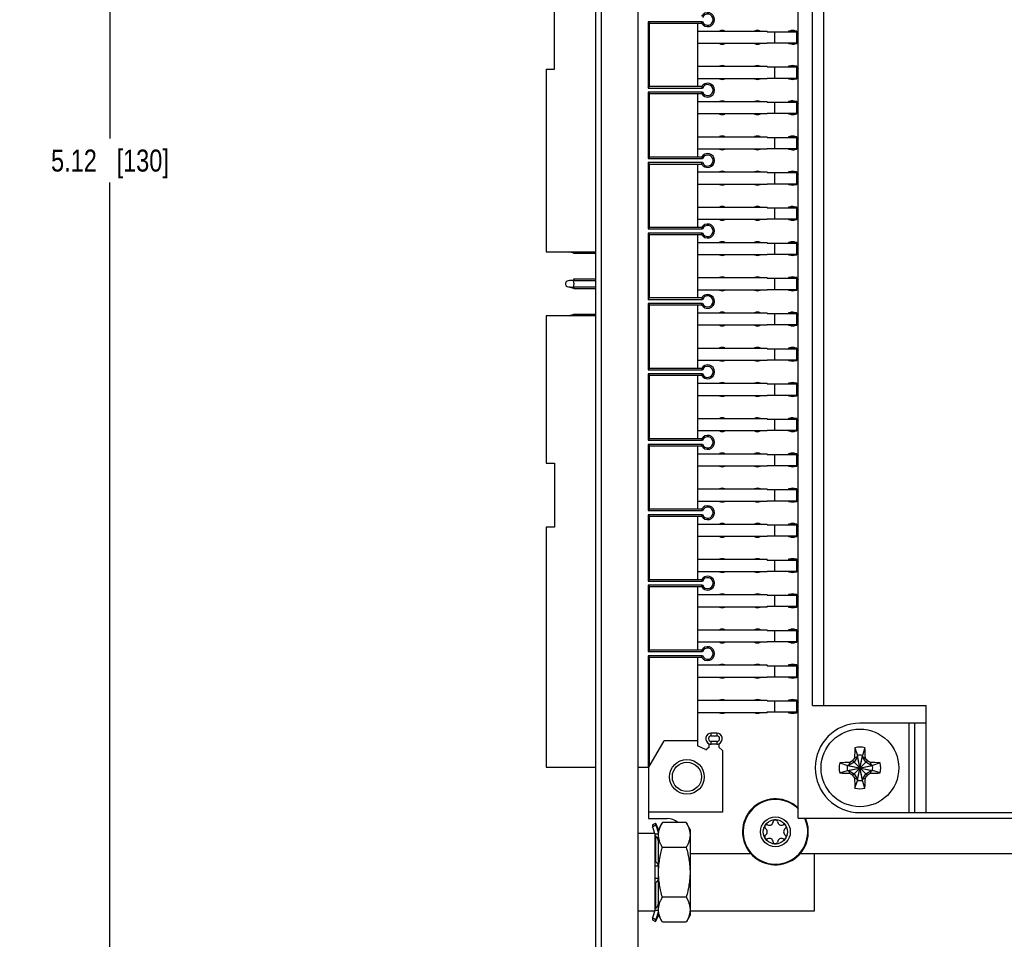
# Model space of a CAD drawing. Header units: inches. Extents: x 0 to 34, y 0 to 22.
# Tile 23 of 36: x 11.5 to 17.1, y 7.5 to 12.7. Entities that reach past the tile are written whole.
import ezdxf

# ---------------------------------------------------------------- set-up
doc = ezdxf.new("R2010")
doc.units = ezdxf.units.IN
doc.header["$LTSCALE"] = 1.87
doc.header["$MEASUREMENT"] = 0
doc.layers.get('0').update_dxf_attribs({"linetype": 'CONTINUOUS'})
doc.layers.add('02___PRT_ALL_AXES', color=7, linetype='CONTINUOUS')
doc.layers.add('DIMENSIONS', color=7, linetype='CONTINUOUS')
doc.styles.get("Standard").update_dxf_attribs({"font": 'txt', "width": 0.8})
doc.dimstyles.new('DIMSTYLE_3', dxfattribs={"dimtxt": 0.125, "dimasz": 0.18, "dimexe": 0.125, "dimexo": 0.0625, "dimgap": 0.0625, "dimtad": 0, "dimtih": 1, "dimtoh": 1, "dimlfac": 0.5, "dimzin": 4, "dimdsep": 46, "dimtxsty": 'STANDARD', "dimblk": '_FILLED', "dimblk1": '_FILLED', "dimblk2": '_FILLED', "dimcen": 0.09, "dimadec": 0, "dimazin": 0, "dimtp": 0.001, "dimtm": 0.001, "dimtfac": 1, "dimtofl": 0, "dimtmove": 0, "dimatfit": 3, "dimldrblk": '_FILLED', "dimfxl": 1, "dimtolj": 1, "dimtzin": 4, "dimarcsym": 0})

# ---------------------------------------------------------------- blocks, each defined once
blk = doc.blocks.new('_FILLED')
at = {"color": 0, "linetype": 'BYBLOCK'}
blk.add_solid([(0, 0), (-1, 0.174), (-1, -0.174)], dxfattribs=at)
blk = doc.blocks.new('*D24')
at = {"layer": 'DIMENSIONS', "color": 2, "linetype": 'CONTINUOUS'}
for p, q in [((28.6559, 12.4968), (28.6559, 5.1649)), ((13.5197, 6.751), (13.5197, 5.1649)), ((13.5197, 5.2899), (20.4128, 5.2899)), ((28.6559, 5.2899), (21.7628, 5.2899))]:
    blk.add_line(p, q, dxfattribs=at)
at = {"layer": 'DIMENSIONS', "color": 2, "linetype": 'CONTINUOUS', "xscale": 0.18, "yscale": 0.18, "zscale": 0.18, "rotation": 180}
blk.add_blockref('_FILLED', (13.5197, 5.2899), dxfattribs=at)
at = {"layer": 'DIMENSIONS', "color": 2, "linetype": 'CONTINUOUS', "xscale": 0.18, "yscale": 0.18, "zscale": 0.18}
blk.add_blockref('_FILLED', (28.6559, 5.2899), dxfattribs=at)
at = {"layer": 'DIMENSIONS', "color": 2, "linetype": 'CONTINUOUS', "insert": (21.0878, 5.3524), "char_height": 0.125, "width": 1.225, "attachment_point": 2, "line_spacing_factor": 0.9}
blk.add_mtext('7.57{\\Ftxt.shx;\\W1.000000;\\H0.125000; }[192.2]', dxfattribs=at)
blk = doc.blocks.new('*D25')
at = {"layer": 'DIMENSIONS', "color": 2, "linetype": 'CONTINUOUS'}
for p, q in [((13.4808, 17.0298), (11.926, 17.0298)), ((12.051, 17.0298), (12.051, 12.0349)), ((12.051, 6.7899), (12.051, 11.7849)), ((13.4808, 6.7899), (11.926, 6.7899))]:
    blk.add_line(p, q, dxfattribs=at)
at = {"layer": 'DIMENSIONS', "color": 2, "linetype": 'CONTINUOUS', "xscale": 0.18, "yscale": 0.18, "zscale": 0.18}
for p, rotation in [((12.051, 17.0298), 90), ((12.051, 6.7899), 270)]:
    blk.add_blockref('_FILLED', p, dxfattribs=dict(at, rotation=rotation))
at = {"layer": 'DIMENSIONS', "color": 2, "linetype": 'CONTINUOUS', "insert": (12.051, 11.9724), "char_height": 0.125, "width": 1.025, "attachment_point": 2, "line_spacing_factor": 0.9}
blk.add_mtext('5.12{\\Ftxt.shx;\\W1.000000;\\H0.125000; }[130]', dxfattribs=at)

msp = doc.modelspace()

# ---------------------------------------------------------------- linework, layer by layer
at = {"color": 7, "linetype": 'CONTINUOUS'}
for p, q in [((14.8087, 6.8659), (14.8087, 16.9539)), ((14.8387, 16.9739), (14.8387, 6.8459)), ((15.0487, 16.9739), (15.0487, 6.8459)), ((15.9587, 8.1749), (15.9587, 15.6469)), ((16.0402, 8.8149), (16.0402, 15.0069)), ((16.1042, 8.8149), (16.1042, 15.0069)), ((14.5747, 12.4288), (14.5747, 12.791)), ((15.1062, 12.6981), (15.1062, 12.3217)), ((15.1141, 12.6902), (15.1062, 12.6981)), ((15.4148, 12.6981), (15.1062, 12.6981)), ((15.1141, 12.3296), (15.1141, 12.6902)), ((15.1141, 12.6902), (15.4099, 12.6902)), ((15.3858, 12.6902), (15.3858, 12.3296)), ((15.4099, 12.6902), (15.4148, 12.6981)), ((15.3858, 12.6453), (15.7818, 12.6453)), ((15.7818, 12.6414), (15.7818, 12.6453)), ((15.7818, 12.6414), (15.9503, 12.6414)), ((15.8244, 12.6414), (15.8244, 12.5784)), ((15.9031, 12.6453), (15.9031, 12.6414)), ((15.9503, 12.6453), (15.9031, 12.6453)), ((15.9503, 12.5744), (15.9503, 12.6453)), ((15.7818, 12.5744), (15.7818, 12.5784)), ((15.7818, 12.5784), (15.9503, 12.5784)), ((15.9031, 12.5784), (15.9031, 12.5744)), ((15.7818, 12.5744), (15.3858, 12.5744)), ((15.9031, 12.5744), (15.9503, 12.5744)), ((14.5275, 12.4288), (14.5275, 11.391)), ((14.5275, 12.4288), (14.5747, 12.4288)), ((15.3858, 12.4453), (15.7818, 12.4453)), ((15.7818, 12.4414), (15.7818, 12.4453)), ((15.7818, 12.4414), (15.9503, 12.4414)), ((15.8244, 12.4414), (15.8244, 12.3784)), ((15.9031, 12.4453), (15.9031, 12.4414)), ((15.9503, 12.4453), (15.9031, 12.4453)), ((15.9503, 12.3744), (15.9503, 12.4453)), ((15.7818, 12.3744), (15.3858, 12.3744)), ((15.7818, 12.3744), (15.7818, 12.3784)), ((15.7818, 12.3784), (15.9503, 12.3784)), ((15.9031, 12.3784), (15.9031, 12.3744)), ((15.9031, 12.3744), (15.9503, 12.3744)), ((15.1062, 12.3217), (15.1141, 12.3296)), ((15.1062, 12.3217), (15.4148, 12.3217)), ((15.1062, 12.2981), (15.1062, 11.9217)), ((15.1141, 12.2902), (15.1062, 12.2981)), ((15.4148, 12.2981), (15.1062, 12.2981)), ((15.4099, 12.3296), (15.1141, 12.3296)), ((15.4099, 12.3296), (15.4148, 12.3217)), ((15.4099, 12.2902), (15.4148, 12.2981)), ((15.1141, 11.9296), (15.1141, 12.2902)), ((15.1141, 12.2902), (15.4099, 12.2902)), ((15.3858, 12.2902), (15.3858, 11.9296)), ((15.3858, 12.2453), (15.7818, 12.2453)), ((15.7818, 12.2414), (15.7818, 12.2453)), ((15.9031, 12.2453), (15.9031, 12.2414)), ((15.9503, 12.2453), (15.9031, 12.2453)), ((15.9503, 12.1744), (15.9503, 12.2453)), ((15.7818, 12.2414), (15.9503, 12.2414)), ((15.8244, 12.2414), (15.8244, 12.1784)), ((15.7818, 12.1744), (15.3858, 12.1744)), ((15.7818, 12.1744), (15.7818, 12.1784)), ((15.7818, 12.1784), (15.9503, 12.1784)), ((15.9031, 12.1784), (15.9031, 12.1744)), ((15.9031, 12.1744), (15.9503, 12.1744)), ((15.3858, 12.0453), (15.7818, 12.0453)), ((15.7818, 12.0414), (15.7818, 12.0453)), ((15.7818, 12.0414), (15.9503, 12.0414)), ((15.8244, 12.0414), (15.8244, 11.9784)), ((15.9031, 12.0453), (15.9031, 12.0414)), ((15.9503, 12.0453), (15.9031, 12.0453)), ((15.9503, 11.9744), (15.9503, 12.0453)), ((15.7818, 11.9744), (15.3858, 11.9744)), ((15.7818, 11.9744), (15.7818, 11.9784)), ((15.7818, 11.9784), (15.9503, 11.9784)), ((15.9031, 11.9784), (15.9031, 11.9744)), ((15.9031, 11.9744), (15.9503, 11.9744)), ((15.1062, 11.9217), (15.1141, 11.9296)), ((15.1062, 11.9217), (15.4148, 11.9217)), ((15.4099, 11.9296), (15.1141, 11.9296)), ((15.4099, 11.9296), (15.4148, 11.9217)), ((15.1062, 11.8981), (15.1062, 11.5217)), ((15.1141, 11.8902), (15.1062, 11.8981)), ((15.4148, 11.8981), (15.1062, 11.8981)), ((15.1141, 11.5296), (15.1141, 11.8902)), ((15.1141, 11.8902), (15.4099, 11.8902)), ((15.3858, 11.8902), (15.3858, 11.5296)), ((15.4099, 11.8902), (15.4148, 11.8981)), ((15.3858, 11.8453), (15.7818, 11.8453)), ((15.7818, 11.8414), (15.7818, 11.8453)), ((15.7818, 11.8414), (15.9503, 11.8414)), ((15.8244, 11.8414), (15.8244, 11.7784)), ((15.9031, 11.8453), (15.9031, 11.8414)), ((15.9503, 11.8453), (15.9031, 11.8453)), ((15.9503, 11.7744), (15.9503, 11.8453)), ((15.7818, 11.7744), (15.3858, 11.7744)), ((15.7818, 11.7744), (15.7818, 11.7784)), ((15.7818, 11.7784), (15.9503, 11.7784)), ((15.9031, 11.7784), (15.9031, 11.7744)), ((15.9031, 11.7744), (15.9503, 11.7744)), ((15.3858, 11.6453), (15.7818, 11.6453)), ((15.7818, 11.6414), (15.7818, 11.6453)), ((15.7818, 11.6414), (15.9503, 11.6414)), ((15.8244, 11.6414), (15.8244, 11.5784)), ((15.9031, 11.6453), (15.9031, 11.6414)), ((15.9503, 11.6453), (15.9031, 11.6453)), ((15.9503, 11.5744), (15.9503, 11.6453)), ((15.7818, 11.5744), (15.3858, 11.5744)), ((15.7818, 11.5744), (15.7818, 11.5784)), ((15.7818, 11.5784), (15.9503, 11.5784)), ((15.9031, 11.5784), (15.9031, 11.5744)), ((15.9031, 11.5744), (15.9503, 11.5744)), ((15.1062, 11.5217), (15.1141, 11.5296)), ((15.1062, 11.5217), (15.4148, 11.5217)), ((15.4099, 11.5296), (15.1141, 11.5296)), ((15.4099, 11.5296), (15.4148, 11.5217)), ((15.1062, 11.4981), (15.1062, 11.1217)), ((15.1141, 11.4902), (15.1062, 11.4981)), ((15.4148, 11.4981), (15.1062, 11.4981)), ((15.1141, 11.1296), (15.1141, 11.4902)), ((15.1141, 11.4902), (15.4099, 11.4902)), ((15.3858, 11.4902), (15.3858, 11.1296)), ((15.4099, 11.4902), (15.4148, 11.4981)), ((15.3858, 11.4453), (15.7818, 11.4453)), ((15.7818, 11.4414), (15.7818, 11.4453)), ((15.7818, 11.4414), (15.9503, 11.4414)), ((15.8244, 11.4414), (15.8244, 11.3784)), ((15.9031, 11.4453), (15.9031, 11.4414)), ((15.9503, 11.4453), (15.9031, 11.4453)), ((15.9503, 11.3744), (15.9503, 11.4453)), ((14.5275, 11.391), (14.8087, 11.391)), ((14.6835, 11.3843), (14.6585, 11.391)), ((14.6855, 11.3909), (14.6835, 11.3843)), ((14.6865, 11.3839), (14.6865, 11.3908)), ((14.6865, 11.3839), (14.8087, 11.3839)), ((15.7818, 11.3744), (15.3858, 11.3744)), ((15.7818, 11.3744), (15.7818, 11.3784)), ((15.7818, 11.3784), (15.9503, 11.3784)), ((15.9031, 11.3784), (15.9031, 11.3744)), ((15.9031, 11.3744), (15.9503, 11.3744)), ((14.6855, 11.2288), (14.6835, 11.2355)), ((14.6865, 11.2289), (14.6865, 11.2359)), ((14.8087, 11.2359), (14.6865, 11.2359)), ((15.3858, 11.2453), (15.7818, 11.2453)), ((15.7818, 11.2414), (15.7818, 11.2453)), ((15.7818, 11.2414), (15.9503, 11.2414)), ((15.8244, 11.2414), (15.8244, 11.1784)), ((15.9031, 11.2453), (15.9031, 11.2414)), ((15.9503, 11.2453), (15.9031, 11.2453)), ((15.9503, 11.1744), (15.9503, 11.2453)), ((14.6377, 11.2141), (14.6377, 11.2056)), ((14.6573, 11.2284), (14.6465, 11.2255)), ((14.6465, 11.1942), (14.6835, 11.1843)), ((14.6855, 11.2288), (14.6804, 11.2273)), ((14.6804, 11.1924), (14.6855, 11.1909)), ((14.6855, 11.1909), (14.6835, 11.1843)), ((14.6865, 11.2289), (14.8087, 11.2289)), ((14.6865, 11.1839), (14.6865, 11.1908)), ((14.8087, 11.1908), (14.6865, 11.1908)), ((14.6865, 11.1839), (14.8087, 11.1839)), ((15.1062, 11.1217), (15.1141, 11.1296)), ((15.4099, 11.1296), (15.1141, 11.1296)), ((15.7818, 11.1744), (15.3858, 11.1744)), ((15.4099, 11.1296), (15.4148, 11.1217)), ((15.7818, 11.1744), (15.7818, 11.1784)), ((15.7818, 11.1784), (15.9503, 11.1784)), ((15.9031, 11.1784), (15.9031, 11.1744)), ((15.9031, 11.1744), (15.9503, 11.1744)), ((15.1062, 11.1217), (15.4148, 11.1217)), ((15.1062, 11.0981), (15.1062, 10.7217)), ((15.1141, 11.0902), (15.1062, 11.0981)), ((15.4148, 11.0981), (15.1062, 11.0981)), ((15.1141, 10.7296), (15.1141, 11.0902)), ((15.1141, 11.0902), (15.4099, 11.0902)), ((15.3858, 11.0902), (15.3858, 10.7296)), ((15.4099, 11.0902), (15.4148, 11.0981)), ((14.5275, 11.0288), (14.5275, 10.191)), ((14.8087, 11.0288), (14.5275, 11.0288)), ((14.6835, 11.0355), (14.6585, 11.0288)), ((14.6855, 11.0288), (14.6835, 11.0355)), ((14.6865, 11.0289), (14.6865, 11.0359)), ((14.8087, 11.0359), (14.6865, 11.0359)), ((15.3858, 11.0453), (15.7818, 11.0453)), ((15.7818, 11.0414), (15.7818, 11.0453)), ((15.7818, 11.0414), (15.9503, 11.0414)), ((15.8244, 11.0414), (15.8244, 10.9784)), ((15.9031, 11.0453), (15.9031, 11.0414)), ((15.9503, 11.0453), (15.9031, 11.0453)), ((15.9503, 10.9744), (15.9503, 11.0453)), ((15.7818, 10.9744), (15.3858, 10.9744)), ((15.7818, 10.9744), (15.7818, 10.9784)), ((15.7818, 10.9784), (15.9503, 10.9784)), ((15.9031, 10.9784), (15.9031, 10.9744)), ((15.9031, 10.9744), (15.9503, 10.9744)), ((15.3858, 10.8453), (15.7818, 10.8453)), ((15.7818, 10.8414), (15.7818, 10.8453)), ((15.9031, 10.8453), (15.9031, 10.8414)), ((15.9503, 10.8453), (15.9031, 10.8453)), ((15.9503, 10.7744), (15.9503, 10.8453)), ((15.7818, 10.8414), (15.9503, 10.8414)), ((15.8244, 10.8414), (15.8244, 10.7784)), ((15.7818, 10.7744), (15.3858, 10.7744)), ((15.7818, 10.7744), (15.7818, 10.7784)), ((15.7818, 10.7784), (15.9503, 10.7784)), ((15.9031, 10.7784), (15.9031, 10.7744)), ((15.9031, 10.7744), (15.9503, 10.7744)), ((15.1062, 10.7217), (15.1141, 10.7296)), ((15.1062, 10.7217), (15.4148, 10.7217)), ((15.1062, 10.6981), (15.1062, 10.3217)), ((15.1141, 10.6902), (15.1062, 10.6981)), ((15.4148, 10.6981), (15.1062, 10.6981)), ((15.4099, 10.7296), (15.1141, 10.7296)), ((15.1141, 10.3296), (15.1141, 10.6902)), ((15.1141, 10.6902), (15.4099, 10.6902)), ((15.3858, 10.6902), (15.3858, 10.3296)), ((15.4099, 10.7296), (15.4148, 10.7217)), ((15.4099, 10.6902), (15.4148, 10.6981)), ((15.3858, 10.6453), (15.7818, 10.6453)), ((15.7818, 10.6414), (15.7818, 10.6453)), ((15.7818, 10.6414), (15.9503, 10.6414)), ((15.8244, 10.6414), (15.8244, 10.5784)), ((15.9031, 10.6453), (15.9031, 10.6414)), ((15.9503, 10.6453), (15.9031, 10.6453)), ((15.9503, 10.5744), (15.9503, 10.6453)), ((15.7818, 10.5744), (15.3858, 10.5744)), ((15.7818, 10.5744), (15.7818, 10.5784)), ((15.7818, 10.5784), (15.9503, 10.5784)), ((15.9031, 10.5784), (15.9031, 10.5744)), ((15.9031, 10.5744), (15.9503, 10.5744)), ((15.3858, 10.4453), (15.7818, 10.4453)), ((15.7818, 10.4414), (15.7818, 10.4453)), ((15.7818, 10.4414), (15.9503, 10.4414)), ((15.8244, 10.4414), (15.8244, 10.3784)), ((15.9031, 10.4453), (15.9031, 10.4414)), ((15.9503, 10.4453), (15.9031, 10.4453)), ((15.9503, 10.3744), (15.9503, 10.4453)), ((15.7818, 10.3744), (15.3858, 10.3744)), ((15.7818, 10.3744), (15.7818, 10.3784)), ((15.7818, 10.3784), (15.9503, 10.3784)), ((15.9031, 10.3784), (15.9031, 10.3744)), ((15.9031, 10.3744), (15.9503, 10.3744)), ((15.1062, 10.3217), (15.1141, 10.3296)), ((15.1062, 10.3217), (15.4148, 10.3217)), ((15.1062, 10.2981), (15.1062, 9.9217)), ((15.1141, 10.2902), (15.1062, 10.2981)), ((15.4148, 10.2981), (15.1062, 10.2981)), ((15.4099, 10.3296), (15.1141, 10.3296)), ((15.1141, 9.9296), (15.1141, 10.2902)), ((15.1141, 10.2902), (15.4099, 10.2902)), ((15.3858, 10.2902), (15.3858, 9.9296)), ((15.4099, 10.3296), (15.4148, 10.3217)), ((15.4099, 10.2902), (15.4148, 10.2981)), ((15.3858, 10.2453), (15.7818, 10.2453)), ((15.7818, 10.2414), (15.7818, 10.2453)), ((15.7818, 10.2414), (15.9503, 10.2414)), ((15.8244, 10.2414), (15.8244, 10.1784)), ((15.9031, 10.2453), (15.9031, 10.2414)), ((15.9503, 10.2453), (15.9031, 10.2453)), ((15.9503, 10.1744), (15.9503, 10.2453)), ((14.5275, 10.191), (14.5747, 10.191)), ((14.5747, 10.191), (14.5747, 9.8288)), ((15.7818, 10.1744), (15.3858, 10.1744)), ((15.7818, 10.1744), (15.7818, 10.1784)), ((15.7818, 10.1784), (15.9503, 10.1784)), ((15.9031, 10.1784), (15.9031, 10.1744)), ((15.9031, 10.1744), (15.9503, 10.1744)), ((15.3858, 10.0453), (15.7818, 10.0453)), ((15.7818, 10.0414), (15.7818, 10.0453)), ((15.7818, 10.0414), (15.9503, 10.0414)), ((15.8244, 10.0414), (15.8244, 9.9784)), ((15.9031, 10.0453), (15.9031, 10.0414)), ((15.9503, 10.0453), (15.9031, 10.0453)), ((15.9503, 9.9744), (15.9503, 10.0453)), ((15.7818, 9.9744), (15.3858, 9.9744)), ((15.7818, 9.9744), (15.7818, 9.9784)), ((15.7818, 9.9784), (15.9503, 9.9784)), ((15.9031, 9.9784), (15.9031, 9.9744)), ((15.9031, 9.9744), (15.9503, 9.9744)), ((15.1062, 9.9217), (15.1141, 9.9296)), ((15.1062, 9.9217), (15.4148, 9.9217)), ((15.1062, 9.8981), (15.1062, 9.5217)), ((15.1141, 9.8902), (15.1062, 9.8981)), ((15.4148, 9.8981), (15.1062, 9.8981)), ((15.4099, 9.9296), (15.1141, 9.9296)), ((15.4099, 9.9296), (15.4148, 9.9217)), ((15.4099, 9.8902), (15.4148, 9.8981)), ((15.1141, 9.5296), (15.1141, 9.8902)), ((15.1141, 9.8902), (15.4099, 9.8902)), ((15.3858, 9.8902), (15.3858, 9.5296)), ((15.3858, 9.8453), (15.7818, 9.8453)), ((15.7818, 9.8414), (15.7818, 9.8453)), ((15.7818, 9.8414), (15.9503, 9.8414)), ((15.8244, 9.8414), (15.8244, 9.7784)), ((15.9031, 9.8453), (15.9031, 9.8414)), ((15.9503, 9.8453), (15.9031, 9.8453)), ((15.9503, 9.7744), (15.9503, 9.8453)), ((14.5275, 9.8288), (14.5275, 8.465)), ((14.5747, 9.8288), (14.5275, 9.8288)), ((15.7818, 9.7744), (15.3858, 9.7744)), ((15.7818, 9.7744), (15.7818, 9.7784)), ((15.7818, 9.7784), (15.9503, 9.7784)), ((15.9031, 9.7784), (15.9031, 9.7744)), ((15.9031, 9.7744), (15.9503, 9.7744)), ((15.3858, 9.6453), (15.7818, 9.6453)), ((15.7818, 9.6414), (15.7818, 9.6453)), ((15.7818, 9.6414), (15.9503, 9.6414)), ((15.8244, 9.6414), (15.8244, 9.5784)), ((15.9031, 9.6453), (15.9031, 9.6414)), ((15.9503, 9.6453), (15.9031, 9.6453)), ((15.9503, 9.5744), (15.9503, 9.6453)), ((15.7818, 9.5744), (15.3858, 9.5744)), ((15.7818, 9.5744), (15.7818, 9.5784)), ((15.7818, 9.5784), (15.9503, 9.5784)), ((15.9031, 9.5784), (15.9031, 9.5744)), ((15.9031, 9.5744), (15.9503, 9.5744)), ((15.1062, 9.5217), (15.1141, 9.5296)), ((15.1062, 9.5217), (15.4148, 9.5217)), ((15.4099, 9.5296), (15.1141, 9.5296)), ((15.4099, 9.5296), (15.4148, 9.5217)), ((15.1062, 9.4981), (15.1062, 9.1217)), ((15.1141, 9.4902), (15.1062, 9.4981)), ((15.4148, 9.4981), (15.1062, 9.4981)), ((15.1141, 9.1296), (15.1141, 9.4902)), ((15.1141, 9.4902), (15.4099, 9.4902)), ((15.3858, 9.4902), (15.3858, 9.1296)), ((15.4099, 9.4902), (15.4148, 9.4981)), ((15.3858, 9.4453), (15.7818, 9.4453)), ((15.7818, 9.4414), (15.7818, 9.4453)), ((15.7818, 9.4414), (15.9503, 9.4414)), ((15.8244, 9.4414), (15.8244, 9.3784)), ((15.9031, 9.4453), (15.9031, 9.4414)), ((15.9503, 9.4453), (15.9031, 9.4453)), ((15.9503, 9.3744), (15.9503, 9.4453)), ((15.7818, 9.3744), (15.3858, 9.3744)), ((15.7818, 9.3744), (15.7818, 9.3784)), ((15.7818, 9.3784), (15.9503, 9.3784)), ((15.9031, 9.3784), (15.9031, 9.3744)), ((15.9031, 9.3744), (15.9503, 9.3744)), ((15.3858, 9.2453), (15.7818, 9.2453)), ((15.7818, 9.2414), (15.7818, 9.2453)), ((15.7818, 9.2414), (15.9503, 9.2414)), ((15.8244, 9.2414), (15.8244, 9.1784)), ((15.9031, 9.2453), (15.9031, 9.2414)), ((15.9503, 9.2453), (15.9031, 9.2453)), ((15.9503, 9.1744), (15.9503, 9.2453)), ((15.7818, 9.1744), (15.3858, 9.1744)), ((15.7818, 9.1744), (15.7818, 9.1784)), ((15.7818, 9.1784), (15.9503, 9.1784)), ((15.9031, 9.1784), (15.9031, 9.1744)), ((15.9031, 9.1744), (15.9503, 9.1744)), ((15.1062, 9.1217), (15.1141, 9.1296)), ((15.1062, 9.1217), (15.4148, 9.1217)), ((15.4099, 9.1296), (15.1141, 9.1296)), ((15.4099, 9.1296), (15.4148, 9.1217)), ((15.1141, 9.0902), (15.1062, 9.0981)), ((15.1062, 9.0981), (15.1062, 8.465)), ((15.4148, 9.0981), (15.1062, 9.0981)), ((15.1141, 8.4718), (15.1141, 9.0902)), ((15.1141, 9.0902), (15.4099, 9.0902)), ((15.3858, 9.0902), (15.3858, 8.5862)), ((15.4099, 9.0902), (15.4148, 9.0981)), ((15.3858, 9.0453), (15.7818, 9.0453)), ((15.7818, 9.0414), (15.7818, 9.0453)), ((15.7818, 9.0414), (15.9503, 9.0414)), ((15.8244, 9.0414), (15.8244, 8.9784)), ((15.9031, 9.0453), (15.9031, 9.0414)), ((15.9503, 9.0453), (15.9031, 9.0453)), ((15.9503, 8.9744), (15.9503, 9.0453)), ((15.7818, 8.9744), (15.3858, 8.9744)), ((15.7818, 8.9744), (15.7818, 8.9784)), ((15.7818, 8.9784), (15.9503, 8.9784)), ((15.9031, 8.9784), (15.9031, 8.9744)), ((15.9031, 8.9744), (15.9503, 8.9744)), ((15.3858, 8.8453), (15.7818, 8.8453)), ((15.7818, 8.8414), (15.7818, 8.8453)), ((15.7818, 8.8414), (15.9503, 8.8414)), ((15.8244, 8.8414), (15.8244, 8.7784)), ((15.9031, 8.8453), (15.9031, 8.8414)), ((15.9503, 8.8453), (15.9031, 8.8453)), ((15.9503, 8.7744), (15.9503, 8.8453)), ((15.7818, 8.7744), (15.7818, 8.7784)), ((15.7818, 8.7784), (15.9503, 8.7784)), ((15.9031, 8.7784), (15.9031, 8.7744)), ((16.0402, 8.8149), (16.6842, 8.8149)), ((16.6842, 8.2069), (16.6842, 8.8149)), ((15.7818, 8.7744), (15.3858, 8.7744)), ((15.9031, 8.7744), (15.9503, 8.7744)), ((16.6842, 8.7149), (16.3087, 8.7149)), ((16.5882, 8.2069), (16.5882, 8.7149)), ((16.6202, 8.2069), (16.6202, 8.7149)), ((15.1102, 8.465), (15.1966, 8.6146)), ((15.3858, 8.6146), (15.1966, 8.6146)), ((15.4645, 8.6429), (15.4645, 8.6587)), ((15.496, 8.6587), (15.4645, 8.6587)), ((15.4645, 8.6429), (15.496, 8.6429)), ((15.4645, 8.5957), (15.4645, 8.6114)), ((15.496, 8.6114), (15.4645, 8.6114)), ((15.496, 8.6587), (15.496, 8.6429)), ((15.496, 8.6114), (15.496, 8.5957)), ((15.4312, 8.565), (15.3858, 8.5862)), ((15.4527, 8.5792), (15.4401, 8.5665)), ((15.4527, 8.5792), (15.4527, 8.598)), ((15.4962, 8.5957), (15.4644, 8.5957)), ((15.5078, 8.598), (15.5078, 8.5792)), ((15.5275, 8.5595), (15.5078, 8.5792)), ((15.5275, 8.5595), (15.5275, 8.2091)), ((16.2802, 8.5757), (16.2942, 8.5317)), ((16.3372, 8.5757), (16.3233, 8.5317)), ((16.2626, 8.4984), (16.268, 8.5015)), ((16.268, 8.5015), (16.2712, 8.507)), ((16.268, 8.5015), (16.3494, 8.4202)), ((16.268, 8.4202), (16.3494, 8.5015)), ((16.2942, 8.5258), (16.2757, 8.4939)), ((16.2782, 8.5189), (16.2942, 8.5258)), ((16.2942, 8.5317), (16.2942, 8.5258)), ((16.3233, 8.3901), (16.2942, 8.5317)), ((16.2942, 8.3901), (16.3233, 8.5317)), ((16.3233, 8.3959), (16.2942, 8.5258)), ((16.2942, 8.3959), (16.3233, 8.5258)), ((16.3233, 8.5258), (16.3233, 8.5317)), ((16.3417, 8.4939), (16.3233, 8.5258)), ((16.3233, 8.5258), (16.3393, 8.5189)), ((16.3462, 8.507), (16.3494, 8.5015)), ((16.3494, 8.5015), (16.3549, 8.4984)), ((14.5275, 8.465), (14.8087, 8.465)), ((15.0487, 8.465), (15.1102, 8.465)), ((15.1087, 8.465), (15.1087, 8.1739)), ((15.1102, 8.2091), (15.1102, 8.465)), ((16.1939, 8.4894), (16.2379, 8.4754)), ((16.1939, 8.4324), (16.2379, 8.4463)), ((16.2379, 8.4754), (16.3795, 8.4463)), ((16.2437, 8.4754), (16.2379, 8.4754)), ((16.2379, 8.4463), (16.3795, 8.4754)), ((16.2379, 8.4463), (16.2437, 8.4463)), ((16.2757, 8.4939), (16.2437, 8.4754)), ((16.2507, 8.4914), (16.2437, 8.4754)), ((16.2437, 8.4754), (16.3737, 8.4463)), ((16.2437, 8.4463), (16.3737, 8.4754)), ((16.2437, 8.4463), (16.2757, 8.4279)), ((16.2507, 8.4303), (16.2437, 8.4463)), ((16.3737, 8.4754), (16.3417, 8.4939)), ((16.3417, 8.4279), (16.3737, 8.4463)), ((16.3667, 8.4914), (16.3737, 8.4754)), ((16.3737, 8.4463), (16.3667, 8.4303)), ((16.3795, 8.4754), (16.3737, 8.4754)), ((16.3737, 8.4463), (16.3795, 8.4463)), ((16.4236, 8.4894), (16.3795, 8.4754)), ((16.4236, 8.4324), (16.3795, 8.4463)), ((16.268, 8.4202), (16.2626, 8.4234)), ((16.2712, 8.4147), (16.268, 8.4202)), ((16.2757, 8.4279), (16.2942, 8.3959)), ((16.2942, 8.3959), (16.2782, 8.4029)), ((16.2802, 8.346), (16.2942, 8.3901)), ((16.2942, 8.3959), (16.2942, 8.3901)), ((16.3233, 8.3959), (16.3417, 8.4279)), ((16.3393, 8.4029), (16.3233, 8.3959)), ((16.3233, 8.3901), (16.3233, 8.3959)), ((16.3372, 8.346), (16.3233, 8.3901)), ((16.3494, 8.4202), (16.3462, 8.4147)), ((16.3549, 8.4234), (16.3494, 8.4202)), ((15.1087, 8.1739), (15.2147, 8.1739)), ((15.5275, 8.2091), (15.1102, 8.2091)), ((15.9587, 8.1749), (20.6587, 8.1749)), ((16.3087, 8.2069), (19.1142, 8.2069)), ((15.1311, 8.1378), (15.1484, 8.1479)), ((15.1311, 8.1378), (15.1311, 8.1244)), ((15.1484, 8.135), (15.1311, 8.1244)), ((15.1484, 8.1479), (15.1484, 8.135)), ((15.1872, 8.1508), (15.1647, 8.1119)), ((15.1647, 7.6239), (15.1647, 8.1119)), ((15.3223, 8.1508), (15.1872, 8.1508)), ((15.3447, 8.1119), (15.3223, 8.1508)), ((15.3447, 8.1119), (15.3447, 7.6239)), ((15.1447, 8.0879), (15.0487, 8.0879)), ((15.164, 8.085), (15.1447, 8.085)), ((15.1447, 8.073), (15.1484, 8.0742)), ((15.1484, 8.0742), (15.1484, 7.9287)), ((15.1524, 8.0703), (15.1484, 8.0742)), ((15.164, 8.085), (15.164, 8.0492)), ((15.3223, 8.0093), (15.1872, 8.0093)), ((15.3447, 7.9739), (15.6892, 7.9739)), ((15.9682, 7.9739), (27.6907, 7.9739)), ((15.1484, 7.9287), (15.1447, 7.9275)), ((15.164, 7.9037), (15.1447, 7.9037)), ((15.164, 7.9037), (15.164, 7.8321)), ((15.164, 7.8321), (15.1447, 7.8321)), ((15.1447, 7.8082), (15.1484, 7.8071)), ((15.1484, 7.8071), (15.1484, 7.6616)), ((15.3223, 7.7264), (15.1872, 7.7264)), ((15.1484, 7.6616), (15.1447, 7.6627)), ((15.1484, 7.6616), (15.1524, 7.6655)), ((15.164, 7.6866), (15.164, 7.6508)), ((15.1447, 7.6479), (15.0487, 7.6479)), ((15.1311, 7.6113), (15.1311, 7.5979)), ((15.1311, 7.6113), (15.1484, 7.6008)), ((15.164, 7.6508), (15.1447, 7.6508)), ((15.1872, 7.585), (15.1647, 7.6239)), ((15.3447, 7.6239), (15.3223, 7.585)), ((15.1311, 7.5979), (15.1484, 7.5879)), ((15.1484, 7.6008), (15.1484, 7.5879)), ((15.3223, 7.585), (15.1872, 7.585))]:
    msp.add_line(p, q, dxfattribs=at)
at = {"color": 3, "linetype": 'CONTINUOUS'}
for p, q in [((15.1447, 8.0879), (15.1447, 7.6479)), ((16.0487, 7.9739), (16.0487, 7.6479)), ((16.0487, 7.6479), (15.3447, 7.6479))]:
    msp.add_line(p, q, dxfattribs=at)
at = {"color": 7, "linetype": 'CONTINUOUS'}
for centre, radius in [((16.3087, 8.4609), 0.2205), ((15.3267, 8.4099), 0.0984), ((15.3267, 8.4099), 0.083), ((15.8287, 8.0979), 0.0689)]:
    msp.add_circle(centre, radius, dxfattribs=at)
for centre, radius, start, end in [((15.444, 12.7099), 0.0394, 210, 150), ((15.444, 12.7099), 0.0315, 202.0243, 157.9757), ((15.5267, 12.6099), 0.039, 66.1868, 113.8132), ((15.7267, 12.6099), 0.039, 66.1868, 113.8132), ((15.9267, 12.6099), 0.039, 64.2857, 113.8132), ((15.9267, 12.6099), 0.039, 33.504, 51.5912), ((15.9267, 12.6099), 0.039, 308.4088, 321.4286), ((15.5267, 12.6099), 0.039, 246.1868, 293.8132), ((15.7267, 12.6099), 0.039, 246.1868, 293.8132), ((15.9267, 12.6099), 0.039, 244.2857, 293.8132), ((15.5267, 12.4099), 0.039, 66.1868, 113.8132), ((15.7267, 12.4099), 0.039, 66.1868, 113.8132), ((15.9267, 12.4099), 0.039, 64.2857, 113.8132), ((15.9267, 12.4099), 0.039, 33.504, 51.5912), ((15.5267, 12.4099), 0.039, 246.1868, 293.8132), ((15.7267, 12.4099), 0.039, 246.1868, 293.8132), ((15.9267, 12.4099), 0.039, 244.2857, 293.8132), ((15.9267, 12.4099), 0.039, 308.4088, 321.4286), ((15.444, 12.3099), 0.0394, 210, 150), ((15.444, 12.3099), 0.0315, 202.0243, 157.9757), ((15.5267, 12.2099), 0.039, 66.1868, 113.8132), ((15.7267, 12.2099), 0.039, 66.1868, 113.8132), ((15.9267, 12.2099), 0.039, 64.2857, 113.8132), ((15.9267, 12.2099), 0.039, 33.504, 51.5912), ((15.5267, 12.2099), 0.039, 246.1868, 293.8132), ((15.7267, 12.2099), 0.039, 246.1868, 293.8132), ((15.9267, 12.2099), 0.039, 244.2857, 293.8132), ((15.9267, 12.2099), 0.039, 308.4088, 321.4286), ((15.5267, 12.0099), 0.039, 66.1868, 113.8132), ((15.7267, 12.0099), 0.039, 66.1868, 113.8132), ((15.9267, 12.0099), 0.039, 64.2857, 113.8132), ((15.9267, 12.0099), 0.039, 33.504, 51.5912), ((15.5267, 12.0099), 0.039, 246.1868, 293.8132), ((15.7267, 12.0099), 0.039, 246.1868, 293.8132), ((15.9267, 12.0099), 0.039, 244.2857, 293.8132), ((15.9267, 12.0099), 0.039, 308.4088, 321.4286), ((15.444, 11.9099), 0.0394, 210, 150), ((15.444, 11.9099), 0.0315, 202.0243, 157.9757), ((15.5267, 11.8099), 0.039, 66.1868, 113.8132), ((15.7267, 11.8099), 0.039, 66.1868, 113.8132), ((15.9267, 11.8099), 0.039, 64.2857, 113.8132), ((15.9267, 11.8099), 0.039, 33.504, 51.5912), ((15.5267, 11.8099), 0.039, 246.1868, 293.8132), ((15.7267, 11.8099), 0.039, 246.1868, 293.8132), ((15.9267, 11.8099), 0.039, 244.2857, 293.8132), ((15.9267, 11.8099), 0.039, 308.4088, 321.4286), ((15.5267, 11.6099), 0.039, 66.1868, 113.8132), ((15.7267, 11.6099), 0.039, 66.1868, 113.8132), ((15.9267, 11.6099), 0.039, 64.2857, 113.8132), ((15.9267, 11.6099), 0.039, 33.504, 51.5912), ((15.5267, 11.6099), 0.039, 246.1868, 293.8132), ((15.7267, 11.6099), 0.039, 246.1868, 293.8132), ((15.9267, 11.6099), 0.039, 244.2857, 293.8132), ((15.9267, 11.6099), 0.039, 308.4088, 321.4286), ((15.444, 11.5099), 0.0394, 210, 150), ((15.444, 11.5099), 0.0315, 202.0243, 157.9757), ((15.5267, 11.4099), 0.039, 66.1868, 113.8132), ((15.7267, 11.4099), 0.039, 66.1868, 113.8132), ((15.9267, 11.4099), 0.039, 64.2857, 113.8132), ((15.9267, 11.4099), 0.039, 33.504, 51.5912), ((14.6865, 11.3957), 0.0118, 255, 270), ((15.5267, 11.4099), 0.039, 246.1868, 293.8132), ((15.7267, 11.4099), 0.039, 246.1868, 293.8132), ((15.9267, 11.4099), 0.039, 244.2857, 293.8132), ((15.9267, 11.4099), 0.039, 308.4088, 321.4286), ((14.6865, 11.224), 0.0118, 90, 105), ((15.5267, 11.2099), 0.039, 66.1868, 113.8132), ((15.7267, 11.2099), 0.039, 66.1868, 113.8132), ((15.9267, 11.2099), 0.039, 64.2857, 113.8132), ((15.9267, 11.2099), 0.039, 33.504, 51.5912), ((14.6496, 11.2141), 0.0118, 105, 180), ((14.6496, 11.2056), 0.0118, 180, 255), ((14.6865, 11.1957), 0.0118, 255, 270), ((14.6865, 11.2252), 0.00377, 90.054, 105.7258), ((14.6865, 11.1946), 0.00377, 254.2742, 269.946), ((15.9267, 11.2099), 0.039, 308.4088, 321.4286), ((15.444, 11.1099), 0.0394, 210, 150), ((15.444, 11.1099), 0.0315, 202.0243, 157.9757), ((15.5267, 11.2099), 0.039, 246.1868, 293.8132), ((15.7267, 11.2099), 0.039, 246.1868, 293.8132), ((15.9267, 11.2099), 0.039, 244.2857, 293.8132), ((14.6865, 11.024), 0.0118, 90, 105), ((15.5267, 11.0099), 0.039, 66.1868, 113.8132), ((15.7267, 11.0099), 0.039, 66.1868, 113.8132), ((15.9267, 11.0099), 0.039, 64.2857, 113.8132), ((15.9267, 11.0099), 0.039, 33.504, 51.5912), ((15.5267, 11.0099), 0.039, 246.1868, 293.8132), ((15.7267, 11.0099), 0.039, 246.1868, 293.8132), ((15.9267, 11.0099), 0.039, 244.2857, 293.8132), ((15.9267, 11.0099), 0.039, 308.4088, 321.4286), ((15.5267, 10.8099), 0.039, 66.1868, 113.8132), ((15.7267, 10.8099), 0.039, 66.1868, 113.8132), ((15.9267, 10.8099), 0.039, 64.2857, 113.8132), ((15.9267, 10.8099), 0.039, 33.504, 51.5912), ((15.444, 10.7099), 0.0394, 210, 150), ((15.444, 10.7099), 0.0315, 202.0243, 157.9757), ((15.5267, 10.8099), 0.039, 246.1868, 293.8132), ((15.7267, 10.8099), 0.039, 246.1868, 293.8132), ((15.9267, 10.8099), 0.039, 244.2857, 293.8132), ((15.9267, 10.8099), 0.039, 308.4088, 321.4286), ((15.5267, 10.6099), 0.039, 66.1868, 113.8132), ((15.7267, 10.6099), 0.039, 64.2857, 113.8132), ((15.9267, 10.6099), 0.039, 64.2857, 113.8132), ((15.9267, 10.6099), 0.039, 33.504, 51.5912), ((15.5267, 10.6099), 0.039, 246.1868, 293.8132), ((15.7267, 10.6099), 0.039, 244.2857, 293.8132), ((15.9267, 10.6099), 0.039, 244.2857, 293.8132), ((15.9267, 10.6099), 0.039, 308.4088, 321.4286), ((15.5267, 10.4099), 0.039, 66.1868, 113.8132), ((15.7267, 10.4099), 0.039, 64.2857, 113.8132), ((15.9267, 10.4099), 0.039, 64.2857, 113.8132), ((15.9267, 10.4099), 0.039, 33.504, 51.5912), ((15.444, 10.3099), 0.0394, 210, 150), ((15.444, 10.3099), 0.0315, 202.0243, 157.9757), ((15.5267, 10.4099), 0.039, 246.1868, 293.8132), ((15.7267, 10.4099), 0.039, 244.2857, 293.8132), ((15.9267, 10.4099), 0.039, 244.2857, 293.8132), ((15.9267, 10.4099), 0.039, 308.4088, 321.4286), ((15.5267, 10.2099), 0.039, 66.1868, 113.8132), ((15.7267, 10.2099), 0.039, 64.2857, 113.8132), ((15.9267, 10.2099), 0.039, 64.2857, 113.8132), ((15.9267, 10.2099), 0.039, 33.504, 51.5912), ((15.5267, 10.2099), 0.039, 246.1868, 293.8132), ((15.7267, 10.2099), 0.039, 244.2857, 293.8132), ((15.9267, 10.2099), 0.039, 244.2857, 293.8132), ((15.9267, 10.2099), 0.039, 308.4088, 321.4286), ((15.5267, 10.0099), 0.039, 66.1868, 113.8132), ((15.7267, 10.0099), 0.039, 64.2857, 113.8132), ((15.9267, 10.0099), 0.039, 64.2857, 113.8132), ((15.9267, 10.0099), 0.039, 33.504, 51.5912), ((15.5267, 10.0099), 0.039, 246.1868, 293.8132), ((15.7267, 10.0099), 0.039, 244.2857, 293.8132), ((15.9267, 10.0099), 0.039, 244.2857, 293.8132), ((15.9267, 10.0099), 0.039, 308.4088, 321.4286), ((15.444, 9.9099), 0.0394, 210, 150), ((15.444, 9.9099), 0.0315, 202.0243, 157.9757), ((15.5267, 9.8099), 0.039, 66.1868, 113.8132), ((15.7267, 9.8099), 0.039, 64.2857, 113.8132), ((15.9267, 9.8099), 0.039, 64.2857, 113.8132), ((15.9267, 9.8099), 0.039, 33.504, 51.5912), ((15.9267, 9.8099), 0.039, 308.4088, 321.4286), ((15.5267, 9.8099), 0.039, 246.1868, 293.8132), ((15.7267, 9.8099), 0.039, 244.2857, 293.8132), ((15.9267, 9.8099), 0.039, 244.2857, 293.8132), ((15.5267, 9.6099), 0.039, 66.1868, 113.8132), ((15.7267, 9.6099), 0.039, 64.2857, 113.8132), ((15.9267, 9.6099), 0.039, 64.2857, 113.8132), ((15.9267, 9.6099), 0.039, 33.504, 51.5912), ((15.5267, 9.6099), 0.039, 246.1868, 293.8132), ((15.7267, 9.6099), 0.039, 244.2857, 293.8132), ((15.9267, 9.6099), 0.039, 244.2857, 293.8132), ((15.9267, 9.6099), 0.039, 308.4088, 321.4286), ((15.444, 9.5099), 0.0394, 210, 150), ((15.444, 9.5099), 0.0315, 202.0243, 157.9757), ((15.5267, 9.4099), 0.039, 66.1868, 113.8132), ((15.7267, 9.4099), 0.039, 64.2857, 113.8132), ((15.9267, 9.4099), 0.039, 64.2857, 113.8132), ((15.9267, 9.4099), 0.039, 33.504, 51.5912), ((15.5267, 9.4099), 0.039, 246.1868, 293.8132), ((15.7267, 9.4099), 0.039, 244.2857, 293.8132), ((15.9267, 9.4099), 0.039, 244.2857, 293.8132), ((15.9267, 9.4099), 0.039, 308.4088, 321.4286), ((15.5267, 9.2099), 0.039, 66.1868, 113.8132), ((15.7267, 9.2099), 0.039, 64.2857, 113.8132), ((15.9267, 9.2099), 0.039, 64.2857, 113.8132), ((15.9267, 9.2099), 0.039, 33.504, 51.5912), ((15.5267, 9.2099), 0.039, 246.1868, 293.8132), ((15.7267, 9.2099), 0.039, 244.2857, 293.8132), ((15.9267, 9.2099), 0.039, 244.2857, 293.8132), ((15.9267, 9.2099), 0.039, 308.4088, 321.4286), ((15.444, 9.1099), 0.0394, 210, 150), ((15.444, 9.1099), 0.0315, 202.0243, 157.9757), ((15.5267, 9.0099), 0.039, 66.1868, 113.8132), ((15.7267, 9.0099), 0.039, 64.2857, 113.8132), ((15.9267, 9.0099), 0.039, 64.2857, 113.8132), ((15.9267, 9.0099), 0.039, 33.504, 51.5912), ((15.5267, 9.0099), 0.039, 246.1868, 293.8132), ((15.7267, 9.0099), 0.039, 244.2857, 293.8132), ((15.9267, 9.0099), 0.039, 244.2857, 293.8132), ((15.9267, 9.0099), 0.039, 308.4088, 321.4286), ((15.5267, 8.8099), 0.039, 66.1868, 113.8132), ((15.7267, 8.8099), 0.039, 64.2857, 113.8132), ((15.9267, 8.8099), 0.039, 64.2857, 113.8132), ((15.9267, 8.8099), 0.039, 33.504, 51.5912), ((15.9267, 8.8099), 0.039, 308.4088, 321.4286), ((15.5267, 8.8099), 0.039, 246.1868, 293.8132), ((15.7267, 8.8099), 0.039, 244.2857, 293.8132), ((15.9267, 8.8099), 0.039, 244.2857, 293.8132), ((16.3087, 8.4609), 0.254, 90, 270), ((15.4645, 8.6272), 0.0315, 90, 247.9757), ((15.4645, 8.6272), 0.0157, 90, 270), ((15.496, 8.6272), 0.0315, 292.0243, 90), ((15.496, 8.6272), 0.0157, 270, 90), ((15.4345, 8.5721), 0.00787, 244.8852, 315), ((17.7275, 8.4947), 1.4496, 176.7945, 179.043), ((16.3087, 8.4609), 0.1183, 76.0695, 103.9305), ((14.8899, 8.4947), 1.4496, 0.957, 3.2055), ((18.3737, 4.8724), 4.1957, 120.2091, 120.3969), ((16.3087, 8.4609), 0.0595, 129.0984, 140.9016), ((20.0429, 6.3107), 4.3645, 149.6067, 149.7872), ((16.3087, 8.4609), 0.0723, 78.3738, 101.6262), ((12.7203, 6.3959), 4.1957, 30.2091, 30.3969), ((16.3087, 8.4609), 0.0595, 39.0984, 50.9016), ((14.1586, 4.7267), 4.3645, 59.6067, 59.7872), ((16.3087, 8.4609), 0.1183, 166.0695, 193.9305), ((16.2749, 7.042), 1.4496, 90.957, 93.2055), ((16.3087, 8.4609), 0.0723, 168.3738, 191.6262), ((16.3425, 7.0421), 1.4496, 86.7945, 89.043), ((16.3087, 8.4609), 0.0723, 348.3738, 11.6262), ((16.3087, 8.4609), 0.1183, 346.0695, 13.9305), ((16.2749, 9.8797), 1.4496, 266.7945, 269.043), ((18.4589, 12.195), 4.3645, 239.6067, 239.7872), ((16.3087, 8.4609), 0.0595, 219.0984, 230.9016), ((19.8972, 10.5259), 4.1957, 210.2091, 210.3969), ((17.7275, 8.4271), 1.4496, 180.957, 183.2055), ((16.3087, 8.4609), 0.0723, 258.3738, 281.6262), ((14.8899, 8.4271), 1.4496, 356.7945, 359.043), ((12.5746, 10.611), 4.3645, 329.6067, 329.7872), ((16.3087, 8.4609), 0.0595, 309.0984, 320.9016), ((14.2437, 12.0493), 4.1957, 300.2091, 300.3969), ((16.3425, 9.8797), 1.4496, 270.957, 273.2055), ((16.3087, 8.4609), 0.1183, 256.0695, 283.9305), ((15.2147, 8.0799), 0.094, 49.5739, 90), ((15.8287, 8.1546), 0.0118, 6.8699, 173.1301), ((15.0385, 8.0732), 0.1058, 25.1972, 28.954), ((15.038, 8.0729), 0.1065, 24.2555, 25.1985), ((15.0373, 8.0726), 0.1071, 21.482, 24.2535), ((15.0367, 8.0724), 0.1079, 20.0669, 21.4832), ((15.036, 8.0721), 0.1086, 17.8135, 20.066), ((15.0353, 8.0719), 0.1093, 16.1442, 17.8138), ((15.0447, 8.0875), 0.12, 0, 30.2124), ((15.7796, 8.1262), 0.0118, 66.8699, 233.1301), ((15.7584, 8.0979), 0.0236, 306.8699, 53.1301), ((15.7935, 8.1588), 0.0236, 246.8699, 353.1301), ((15.8639, 8.1588), 0.0236, 186.8699, 293.1301), ((15.8778, 8.1262), 0.0118, 306.8699, 113.1301), ((15.8991, 8.0979), 0.0236, 126.8699, 233.1301), ((15.0346, 8.0717), 0.1101, 14.1889, 16.1439), ((15.0338, 8.0715), 0.1109, 12.1439, 14.1885), ((15.033, 8.0713), 0.1117, 10.6056, 12.1445), ((15.0322, 8.0712), 0.1125, 8.5457, 10.6047), ((15.1092, 8.0298), 0.0592, 41.7186, 43.1098), ((15.1124, 8.0326), 0.0549, 37.7637, 41.7666), ((15.1154, 8.035), 0.0511, 35.5278, 37.761), ((15.1181, 8.0369), 0.0478, 31.9209, 35.5581), ((15.1206, 8.0384), 0.0448, 29.0369, 31.9286), ((15.1228, 8.0396), 0.0424, 25.5953, 29.0556), ((15.1249, 8.0406), 0.0401, 21.7696, 25.6128), ((15.1264, 8.0412), 0.0384, 18.8068, 21.7743), ((15.1282, 8.0418), 0.0365, 11.6552, 18.8563), ((15.0286, 8.071), 0.1361, 5.8799, 6.8862), ((15.7796, 8.0695), 0.0118, 126.8699, 293.1301), ((15.7935, 8.0369), 0.0236, 6.8699, 113.1301), ((15.8639, 8.0369), 0.0236, 66.8699, 173.1301), ((15.8778, 8.0695), 0.0118, 246.8699, 53.1301), ((15.8287, 8.0412), 0.0118, 186.8699, 353.1301), ((15.1089, 7.7062), 0.0596, 316.8945, 318.2771), ((15.1117, 7.7037), 0.0559, 318.267, 322.2027), ((15.1151, 7.701), 0.0515, 322.2485, 324.4627), ((15.1176, 7.6992), 0.0484, 324.4653, 328.0557), ((15.1203, 7.6975), 0.0452, 328.0843, 330.9502), ((15.1224, 7.6963), 0.0428, 330.9611, 334.388), ((15.1245, 7.6953), 0.0404, 334.4043, 338.2133), ((15.1262, 7.6946), 0.0386, 338.2343, 341.1845), ((15.1279, 7.694), 0.0369, 341.1786, 348.3099), ((15.0385, 7.6626), 0.1058, 331.046, 334.8028), ((15.038, 7.6628), 0.1065, 334.8015, 335.7445), ((15.0373, 7.6631), 0.1071, 335.7465, 338.518), ((15.0367, 7.6634), 0.1079, 338.5168, 339.9331), ((15.036, 7.6636), 0.1086, 339.934, 342.1865), ((15.0353, 7.6639), 0.1093, 342.1863, 343.8558), ((15.0346, 7.6641), 0.1101, 343.8561, 345.8111), ((15.0338, 7.6643), 0.1109, 345.8115, 347.8561), ((15.033, 7.6644), 0.1117, 347.8555, 349.3944), ((15.0322, 7.6646), 0.1125, 349.3953, 351.4542), ((15.0447, 7.6483), 0.12, 329.7876, 360), ((15.0286, 7.6647), 0.1361, 353.1138, 354.1201)]:
    msp.add_arc(centre, radius, start, end, dxfattribs=at)
for points, knots in [([(14.6791, 11.3909), (14.6776, 11.39), (14.674, 11.3893), (14.6672, 11.3893), (14.662, 11.3901), (14.6587, 11.3909)], [0, 0, 0, 0, 0.251329, 0.501884, 1, 1, 1, 1]), ([(14.6573, 11.2284), (14.6612, 11.2295), (14.6671, 11.2305), (14.6742, 11.2304), (14.6781, 11.2296), (14.68, 11.2283), (14.6804, 11.2273)], [0, 0, 0, 0, 0.497035, 0.747291, 0.872899, 1, 1, 1, 1]), ([(14.6804, 11.1924), (14.68, 11.1914), (14.6781, 11.1902), (14.6742, 11.1894), (14.6671, 11.1892), (14.6612, 11.1903), (14.6573, 11.1913)], [0, 0, 0, 0, 0.127067, 0.252684, 0.502954, 1, 1, 1, 1]), ([(14.6587, 11.0288), (14.662, 11.0296), (14.6672, 11.0305), (14.674, 11.0304), (14.6776, 11.0298), (14.6791, 11.0288)], [0, 0, 0, 0, 0.498095, 0.748634, 1, 1, 1, 1]), ([(15.1484, 8.135), (15.1505, 8.1313), (15.1542, 8.1238), (15.1586, 8.112), (15.1618, 8.0998), (15.1632, 8.0915), (15.1637, 8.0873)], [0, 0, 0, 0, 0.249997, 0.499992, 0.749991, 1, 1, 1, 1]), ([(15.1656, 8.0874), (15.1657, 8.0901), (15.1662, 8.0941), (15.167, 8.0995), (15.1681, 8.1048), (15.1698, 8.1115), (15.1724, 8.1195), (15.1754, 8.1274), (15.1789, 8.1353), (15.1829, 8.1431), (15.1857, 8.1482), (15.1872, 8.1508)], [0, 0, 0, 0, 0.119792, 0.18002, 0.240534, 0.362584, 0.486261, 0.611767, 0.739214, 0.868636, 1, 1, 1, 1]), ([(15.3223, 8.1508), (15.3239, 8.1479), (15.3271, 8.1422), (15.3314, 8.1335), (15.3351, 8.1247), (15.3383, 8.1159), (15.3409, 8.107), (15.3424, 8.0995), (15.3433, 8.0935), (15.3439, 8.0875), (15.3443, 8.08), (15.3439, 8.0726), (15.3433, 8.0666), (15.3424, 8.0606), (15.3409, 8.0531), (15.3383, 8.0442), (15.3351, 8.0354), (15.3314, 8.0266), (15.3271, 8.0179), (15.3239, 8.0122), (15.3223, 8.0093)], [0, 0, 0, 0, 0.065935, 0.130779, 0.194518, 0.257188, 0.318879, 0.37975, 0.409952, 0.440038, 0.5, 0.559962, 0.590048, 0.62025, 0.681121, 0.742812, 0.805482, 0.869221, 0.934065, 1, 1, 1, 1]), ([(15.1872, 8.0093), (15.1854, 8.0125), (15.1819, 8.0188), (15.1772, 8.0284), (15.1732, 8.0381), (15.1705, 8.0463), (15.1687, 8.0528), (15.1676, 8.0577), (15.1667, 8.0627), (15.166, 8.0676), (15.1655, 8.0726), (15.1653, 8.0775), (15.1653, 8.0825), (15.1654, 8.0858), (15.1656, 8.0874)], [0, 0, 0, 0, 0.132253, 0.262084, 0.389478, 0.514554, 0.576315, 0.637616, 0.698521, 0.759104, 0.819451, 0.879651, 0.939801, 1, 1, 1, 1]), ([(15.1872, 7.7264), (15.1839, 7.7379), (15.1793, 7.7553), (15.1743, 7.7787), (15.1711, 7.7964), (15.1685, 7.8141), (15.167, 7.829), (15.1661, 7.841), (15.1655, 7.8529), (15.1652, 7.8679), (15.1655, 7.8828), (15.1661, 7.8948), (15.167, 7.9067), (15.1685, 7.9216), (15.1711, 7.9394), (15.1743, 7.957), (15.1793, 7.9805), (15.1839, 7.9978), (15.1872, 8.0093)], [0, 0, 0, 0, 0.124987, 0.187487, 0.249987, 0.312489, 0.374991, 0.406244, 0.437497, 0.5, 0.562503, 0.593756, 0.625009, 0.687511, 0.750013, 0.812513, 0.875013, 1, 1, 1, 1]), ([(15.3223, 8.0093), (15.3256, 7.9978), (15.3301, 7.9805), (15.3352, 7.957), (15.3383, 7.9394), (15.3409, 7.9216), (15.3424, 7.9067), (15.3433, 7.8948), (15.3439, 7.8828), (15.3443, 7.8679), (15.3439, 7.8529), (15.3433, 7.841), (15.3424, 7.829), (15.3409, 7.8141), (15.3383, 7.7964), (15.3352, 7.7787), (15.3301, 7.7553), (15.3256, 7.7379), (15.3223, 7.7264)], [0, 0, 0, 0, 0.124987, 0.187487, 0.249987, 0.312489, 0.374991, 0.406244, 0.437497, 0.5, 0.562503, 0.593756, 0.625009, 0.687511, 0.750013, 0.812513, 0.875013, 1, 1, 1, 1]), ([(15.1484, 7.9287), (15.1505, 7.9268), (15.1533, 7.9239), (15.1566, 7.9198), (15.1588, 7.9166), (15.1606, 7.9135), (15.162, 7.9102), (15.1632, 7.907), (15.1638, 7.9048), (15.164, 7.9037)], [0, 0, 0, 0, 0.276435, 0.406943, 0.53277, 0.654395, 0.772378, 0.887354, 1, 1, 1, 1]), ([(15.164, 7.8321), (15.1638, 7.831), (15.1632, 7.8288), (15.162, 7.8255), (15.1606, 7.8223), (15.1588, 7.8191), (15.1566, 7.816), (15.1533, 7.8118), (15.1505, 7.8089), (15.1484, 7.8071)], [0, 0, 0, 0, 0.112646, 0.227622, 0.345605, 0.46723, 0.593058, 0.723565, 1, 1, 1, 1]), ([(15.1656, 7.6483), (15.1654, 7.65), (15.1653, 7.6533), (15.1653, 7.6582), (15.1655, 7.6632), (15.166, 7.6681), (15.1667, 7.6731), (15.1676, 7.678), (15.1687, 7.6829), (15.1705, 7.6895), (15.1732, 7.6977), (15.1772, 7.7074), (15.1819, 7.717), (15.1854, 7.7233), (15.1872, 7.7264)], [0, 0, 0, 0, 0.060199, 0.120349, 0.180549, 0.240896, 0.301479, 0.362384, 0.423685, 0.485446, 0.610522, 0.737916, 0.867747, 1, 1, 1, 1]), ([(15.3223, 7.7264), (15.3239, 7.7236), (15.3271, 7.7178), (15.3314, 7.7091), (15.3351, 7.7004), (15.3383, 7.6915), (15.3409, 7.6826), (15.3424, 7.6751), (15.3433, 7.6692), (15.3439, 7.6632), (15.3443, 7.6557), (15.3439, 7.6482), (15.3433, 7.6422), (15.3424, 7.6362), (15.3409, 7.6288), (15.3383, 7.6199), (15.3351, 7.611), (15.3314, 7.6023), (15.3271, 7.5935), (15.3239, 7.5878), (15.3223, 7.585)], [0, 0, 0, 0, 0.065935, 0.130779, 0.194518, 0.257188, 0.318879, 0.37975, 0.409952, 0.440038, 0.5, 0.559962, 0.590048, 0.62025, 0.681121, 0.742812, 0.805482, 0.869221, 0.934065, 1, 1, 1, 1]), ([(15.1637, 7.6484), (15.1632, 7.6442), (15.1618, 7.6359), (15.1586, 7.6238), (15.1542, 7.612), (15.1505, 7.6044), (15.1484, 7.6008)], [0, 0, 0, 0, 0.250009, 0.500008, 0.750003, 1, 1, 1, 1]), ([(15.1872, 7.585), (15.1857, 7.5875), (15.1829, 7.5927), (15.1789, 7.6005), (15.1754, 7.6083), (15.1724, 7.6162), (15.1698, 7.6242), (15.1681, 7.6309), (15.167, 7.6363), (15.1662, 7.6416), (15.1657, 7.6456), (15.1656, 7.6483)], [0, 0, 0, 0, 0.131364, 0.260786, 0.388233, 0.513739, 0.637416, 0.759466, 0.81998, 0.880208, 1, 1, 1, 1])]:
    msp.add_open_spline(points, degree=3, knots=knots, dxfattribs=at)
for points in [[(14.6804, 11.2273), (14.6826, 11.2218), (14.6839, 11.2158), (14.6839, 11.2099)], [(14.6839, 11.2099), (14.6839, 11.2039), (14.6826, 11.1979), (14.6804, 11.1924)], [(15.4527, 8.598), (15.4564, 8.5965), (15.4604, 8.5957), (15.4644, 8.5957)], [(15.4962, 8.5957), (15.5001, 8.5957), (15.5041, 8.5965), (15.5078, 8.598)]]:
    msp.add_open_spline(points, degree=3, dxfattribs=at)
at = {"layer": '02___PRT_ALL_AXES', "color": 7, "linetype": 'CONTINUOUS'}
msp.add_circle((15.8287, 8.0979), 0.0848, dxfattribs=at)
for radius, start, end in [(0.187, 45.8976, 24.3402), (0.1835, 44.7789, 24.8496)]:
    msp.add_arc((15.8287, 8.0979), radius, start, end, dxfattribs=at)

# ---------------------------------------------------------------- dimensions: what is measured, and where the dimension line sits
at = {"layer": 'DIMENSIONS', "color": 2, "linetype": 'CONTINUOUS'}
dim = msp.add_linear_dim(base=(12.051, 17.0298), p1=(13.5433, 6.7899), p2=(13.5433, 17.0298), angle=90, dimstyle='DIMSTYLE_3', dxfattribs=at)
dim.commit()
dim.dimension.update_dxf_attribs({"geometry": '*D25', "text_midpoint": (12.051, 11.9099), "dimtype": 160})
dim = msp.add_linear_dim(base=(28.6559, 5.2899), p1=(13.5197, 6.8135), p2=(28.6559, 12.5593), dimstyle='DIMSTYLE_3', dxfattribs=at)
dim.commit()
dim.dimension.update_dxf_attribs({"geometry": '*D24', "text_midpoint": (21.0878, 5.2899), "dimtype": 160})

doc.saveas('drawing.dxf')
